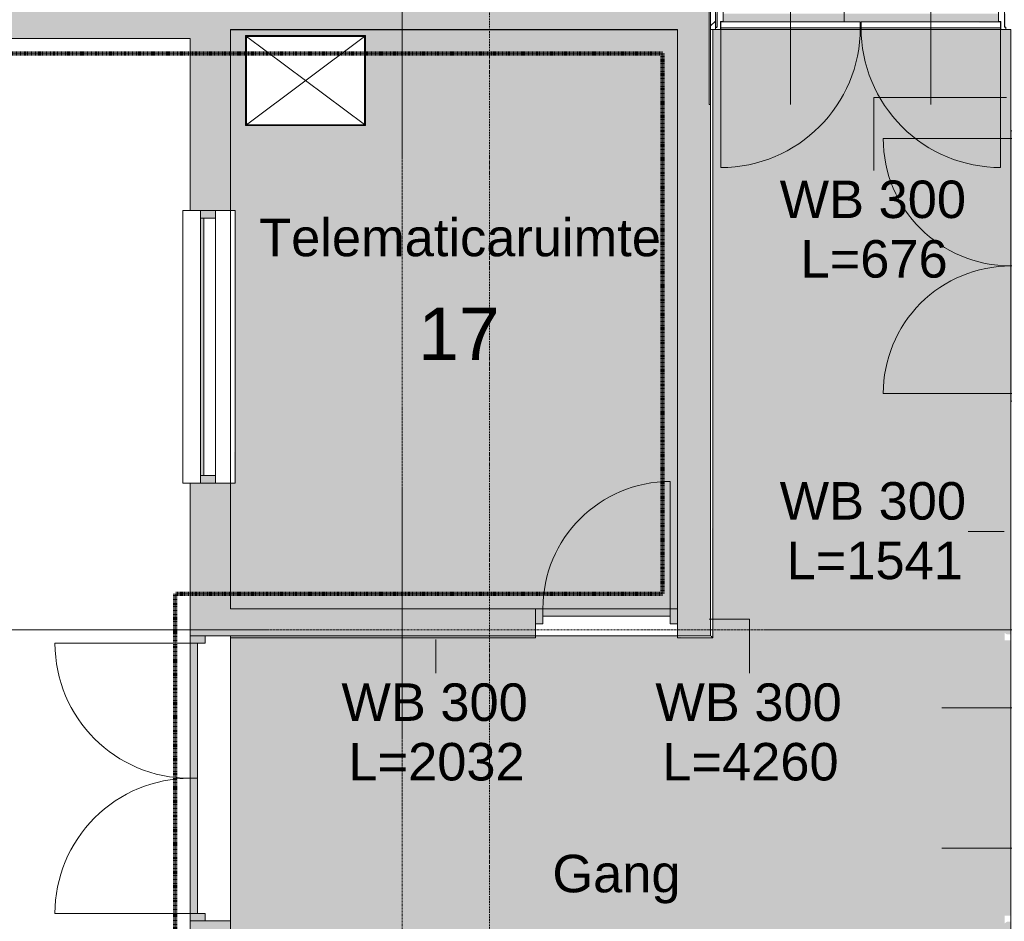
# Model space of a CAD drawing. Header units: millimetres. Extents: x 12177 to 91867, y 4659 to 113498.
# Tile 5 of 70: x 25869 to 32431, y 53188 to 59196. Entities that reach past the tile are written whole.
import ezdxf

# ---------------------------------------------------------------- set-up
doc = ezdxf.new("R2010")
doc.units = ezdxf.units.MM
for name, pattern in [('Afbreeklijn', [9, 5, -2, 0, -2]), ('ARC Grid Line', [22.225, 12.7, -3.175, 3.175, -3.175]), ('ARC Section Line', [17, 10, -3, 0, -1, 0, -3])]:
    doc.linetypes.add(name, pattern=pattern)
for name, color, linetype, lineweight in [('A--A2__Ruwbouw', 8, 'Continuous', 9), ('A--AR9__AlgVoorz', 1, 'Continuous', 9), ('A--L$01A__Algemeen', 7, 'Continuous', 9), ('A--L$07A__Stramien', 1, 'Continuous', 13), ('A--L21__Buitenwanden', 3, 'Continuous', 9), ('A--L22__Binnenwanden', 2, 'Continuous', 9), ('A--L23__Vloeren', 3, 'Continuous', 9), ('A--L34__BalustradesLeuningen', 1, 'Continuous', 9), ('A--L3__Afbouw', 2, 'Continuous', 9), ('A--LD21__DetailPenFijnHidden', 1, 'Continuous', 9), ('A--LD30__DetailPenMiddel', 3, 'Continuous', 9), ('A--LR9__AlgVoorz', 7, 'Continuous', 9), ('A--T$01A__Algemeen', 1, 'Continuous', 9), ('A--T34__BalustradesLeuningen', 1, 'Continuous', 13), ('A--TR9__AlgVoorz', 1, 'Continuous', 13)]:
    doc.layers.add(name, color=color, linetype=linetype, lineweight=lineweight)
doc.styles.add('Arial', font='arial.ttf', dxfattribs={"height": 350})
doc.styles.add('Arial_1', font='arial.ttf', dxfattribs={"height": 250})

# ---------------------------------------------------------------- blocks, each defined once
blk = doc.blocks.new('32_DO_WB_vo deur dubbel1 - vo 2-2130700-DO-Begane grond - Nieuwe situatie')
at = {"layer": 'A--L3__Afbouw'}
h = blk.add_hatch(color=9, dxfattribs=at)
h.paths.add_polyline_path([(-1240.2, 50), (-1240.2, -50), (-1190.2, -50), (-1190.2, 50)])
h.paths.add_polyline_path([(509.8, 50), (509.8, -50), (559.8, -50), (559.8, 50)])
for points in [[(-1190.2, 23.7), (-1190.2, 0), (-340.2, 0), (-340.2, 50), (-1190.2, 50)], [(-340.2, 50), (-340.2, 0), (509.8, 0), (509.8, 50), (-123.2, 50)]]:
    blk.add_hatch(color=9, dxfattribs=at).paths.add_polyline_path(points)
at = {"layer": 'A--L$01A__Algemeen'}
for p, q in [((-1190.2, 50), (-1190.2, 900)), ((509.8, 50), (509.8, 900))]:
    blk.add_line(p, q, dxfattribs=at)
for centre, start, end in [((-1190.2, 50), 360, 90), ((509.8, 50), 90, 180)]:
    blk.add_arc(centre, 850, start, end, dxfattribs=at)
at = {"layer": 'A--L3__Afbouw'}
for p, q in [((-1190.2, 50), (-1240.2, 50)), ((-1240.2, 50), (-1240.2, -50)), ((-340.2, 50), (-1190.2, 50)), ((-1190.2, 50), (-1190.2, 0)), ((-1190.2, -50), (-1190.2, 50)), ((-340.2, 0), (-340.2, 50)), ((509.8, 50), (-340.2, 50)), ((-340.2, 50), (-340.2, 0)), ((509.8, 0), (509.8, 50)), ((559.8, 50), (509.8, 50)), ((509.8, 50), (509.8, -50)), ((559.8, -50), (559.8, 50)), ((-1240.2, -50), (-1190.2, -50)), ((-1190.2, 0), (-340.2, 0)), ((-340.2, 0), (509.8, 0)), ((509.8, -50), (559.8, -50))]:
    blk.add_line(p, q, dxfattribs=at)
blk = doc.blocks.new('31_DO_WB_vo deur dubbel - vo-1920199-DO-Begane grond - Nieuwe situatie')
at = {"layer": 'A--L3__Afbouw'}
h = blk.add_hatch(color=9, dxfattribs=at)
h.paths.add_polyline_path([(-1315.2, 35), (-1265.2, 35), (-1265.2, 135), (-1315.2, 135), (-1315.2, 43.8)])
h.paths.add_polyline_path([(534.8, 135), (534.8, 35), (584.8, 35), (584.8, 135)])
for points in [[(-1265.2, 85), (-365.2, 85), (-365.2, 135), (-1265.2, 135)], [(-365.2, 85), (534.8, 85), (534.8, 135), (-365.2, 135)]]:
    blk.add_hatch(color=9, dxfattribs=at).paths.add_polyline_path(points)
at = {"layer": 'A--L$01A__Algemeen'}
for p, q in [((-1265.2, 135), (-1265.2, 1035)), ((534.8, 135), (534.8, 1035))]:
    blk.add_line(p, q, dxfattribs=at)
for centre, start, end in [((-1265.2, 135), 360, 90), ((534.8, 135), 90, 180)]:
    blk.add_arc(centre, 900, start, end, dxfattribs=at)
at = {"layer": 'A--L3__Afbouw'}
for p, q in [((-1265.2, 135), (-1315.2, 135)), ((-1315.2, 135), (-1315.2, 35)), ((-365.2, 135), (-1265.2, 135)), ((-1265.2, 135), (-1265.2, 85)), ((-1265.2, 35), (-1265.2, 135)), ((-365.2, 85), (-365.2, 135)), ((534.8, 135), (-365.2, 135)), ((-365.2, 135), (-365.2, 85)), ((534.8, 85), (534.8, 135)), ((584.8, 135), (534.8, 135)), ((534.8, 135), (534.8, 35)), ((584.8, 35), (584.8, 135)), ((-1265.2, 85), (-365.2, 85)), ((-365.2, 85), (534.8, 85)), ((-1315.2, 35), (-1265.2, 35)), ((534.8, 35), (584.8, 35))]:
    blk.add_line(p, q, dxfattribs=at)
blk = doc.blocks.new('32_DO_WB_vo deur enkel2 - vo 2-2338776-DO-Begane grond - Nieuwe situatie')
at = {"layer": 'A--L3__Afbouw'}
h = blk.add_hatch(color=9, dxfattribs=at)
h.paths.add_polyline_path([(-304, -10), (-304, 90), (-354, 90), (-354, -10)])
h.paths.add_polyline_path([(544, -10), (594, -10), (594, 90), (544, 90), (544, 40)])
blk.add_hatch(color=9, dxfattribs=at).paths.add_polyline_path([(544, 40), (544, 90), (-304, 90), (-304, 40)])
at = {"layer": 'A--L$01A__Algemeen'}
blk.add_line((544, 90), (544, 938), dxfattribs=at)
blk.add_arc((544, 90), 848, 90, 180, dxfattribs=at)
at = {"layer": 'A--L3__Afbouw'}
for p, q in [((-304, 90), (-354, 90)), ((-354, 90), (-354, -10)), ((544, 90), (-304, 90)), ((-304, 90), (-304, 40)), ((-304, -10), (-304, 90)), ((544, 40), (544, 90)), ((594, 90), (544, 90)), ((544, 90), (544, -10)), ((594, -10), (594, 90)), ((-304, 40), (544, 40)), ((-354, -10), (-304, -10)), ((544, -10), (594, -10))]:
    blk.add_line(p, q, dxfattribs=at)
blk = doc.blocks.new('31_WI_WB_fixed glass - Ontwerpraam-2070441-DO-Begane grond - Nieuwe situatie')
at = {"layer": 'A--L3__Afbouw'}
h = blk.add_hatch(color=9, dxfattribs=at)
h.paths.add_polyline_path([(-907.7, 41.2), (-907.7, -35), (-857.7, -30), (-857.7, 65), (-907.7, 65), (-907.7, 43.8)])
h.paths.add_polyline_path([(857.7, 44), (857.7, -35), (907.7, -30), (907.7, 65), (857.7, 65)])
blk.add_hatch(color=9, dxfattribs=at).paths.add_polyline_path([(-857.7, 44), (857.7, 44), (857.7, 65), (-857.7, 65)])
for p, q in [((907.7, 182.6), (-907.7, 182.6)), ((-907.7, 182.6), (-907.7, 178.9)), ((-907.7, 135), (-907.7, 178.9)), ((907.7, 178.9), (907.7, 182.6)), ((907.7, 178.9), (907.7, 135)), ((-857.7, 65), (-907.7, 65)), ((-907.7, 65), (-907.7, -35)), ((-857.7, -35), (-857.7, 65)), ((857.7, 65), (-857.7, 65)), ((-857.7, 65), (-857.7, 44)), ((-857.7, 44), (857.7, 44)), ((857.7, 65), (857.7, -35)), ((907.7, 65), (857.7, 65)), ((857.7, 44), (857.7, 65)), ((907.7, -35), (907.7, 65)), ((-907.7, -35), (-857.7, -35)), ((-857.7, -35), (857.7, -35)), ((857.7, -35), (907.7, -35)), ((-907.7, -165), (-907.7, -135)), ((907.7, -165), (-907.7, -165)), ((907.7, -135), (907.7, -165))]:
    blk.add_line(p, q, dxfattribs=at)
blk = doc.blocks.new('33_GM_FB_Hatch - maatwerk-2234270-DO-Begane grond - Nieuwe situatie')
at = {"layer": 'A--LD21__DetailPenFijnHidden'}
for p, q in [((-298, 398), (-298, -398)), ((298, 398), (-298, 398)), ((-296, -396), (-296, 396)), ((-296, 396), (296, 396)), ((-295.5, 395.5), (-295.5, -395.5)), ((-295.5, 395.5), (295.5, 395.5)), ((-294, 394), (294, -394)), ((-290, 390), (-294, 394)), ((-294, 394), (-294, -394)), ((294, 394), (-294, 394)), ((294, 394), (290, 390)), ((294, -394), (294, 394)), ((295.5, -395.5), (295.5, 395.5)), ((296, 396), (296, -396)), ((298, -398), (298, 398)), ((-294, -394), (292, 392)), ((-290, -390), (-294, -394)), ((290, -390), (294, -394)), ((-298, -398), (298, -398)), ((296, -396), (-296, -396)), ((-295.5, -395.5), (295.5, -395.5)), ((-294, -394), (294, -394))]:
    blk.add_line(p, q, dxfattribs=at)
for points, knots in [([(-288, 388), (-288.2, 388.2), (-288.4, 388.4), (-288.7, 388.7), (-289, 389), (-289.2, 389.2), (-289.4, 389.4), (-289.5, 389.5), (-289.7, 389.7), (-289.9, 389.9), (-290, 390), (-290, 390)], [0, 0, 0, 0, 0.166667, 0.25, 0.333333, 0.416667, 0.5, 0.583333, 0.666667, 0.833333, 1, 1, 1, 1]), ([(290, 390), (290, 390), (289.9, 389.9), (289.7, 389.7), (289.5, 389.5), (289.4, 389.4), (289.2, 389.2), (289, 389), (288.7, 388.7), (288.4, 388.4), (288.2, 388.2), (288, 388)], [-1, -1, -1, -1, -0.833333, -0.666667, -0.583333, -0.5, -0.416667, -0.333333, -0.25, -0.166667, 0, 0, 0, 0]), ([(-288, -388), (-288.2, -388.2), (-288.4, -388.4), (-288.7, -388.7), (-289, -389), (-289.2, -389.2), (-289.4, -389.4), (-289.5, -389.5), (-289.7, -389.7), (-289.9, -389.9), (-290, -390), (-290, -390)], [0, 0, 0, 0, 0.166667, 0.25, 0.333333, 0.416667, 0.5, 0.583333, 0.666667, 0.833333, 1, 1, 1, 1]), ([(288, -388), (288.2, -388.2), (288.4, -388.4), (288.7, -388.7), (289, -389), (289.2, -389.2), (289.4, -389.4), (289.5, -389.5), (289.7, -389.7), (289.9, -389.9), (290, -390), (290, -390)], [0, 0, 0, 0, 0.166667, 0.25, 0.333333, 0.416667, 0.5, 0.583333, 0.666667, 0.833333, 1, 1, 1, 1])]:
    blk.add_open_spline(points, degree=3, knots=knots, dxfattribs=at)
blk = doc.blocks.new('Railing - Railing-2437930-DO-Begane grond - Nieuwe situatie')
at = {"layer": 'A--L34__BalustradesLeuningen'}
for p, q in [((27274.3, 55091.4), (27274.3, 55088.4)), ((27274.3, 55088.4), (27274.3, 55091.4)), ((27274.3, 55088.4), (27274.3, 55076.4)), ((27274.3, 55088.4), (27274.3, 55076.4)), ((27274.3, 55076.4), (29306.3, 55076.4)), ((29306.3, 55091.4), (29306.3, 55088.4)), ((29306.3, 55088.4), (29306.3, 55091.4)), ((29306.3, 55076.4), (29306.3, 55088.4)), ((29306.3, 55076.4), (29306.3, 55088.4))]:
    blk.add_line(p, q, dxfattribs=at)
blk = doc.blocks.new('Railing - Railing-2438013-DO-Begane grond - Nieuwe situatie')
at = {"layer": 'A--L34__BalustradesLeuningen'}
for p, q in [((30474.3, 59131.4), (30474.3, 58631.4)), ((30489.3, 55076.4), (30489.3, 59131.4)), ((30254.2, 55088.4), (30254.2, 55091.4)), ((30254.2, 55088.4), (30254.2, 55076.4)), ((30254.2, 55076.9), (30254.2, 55076.4)), ((30254.2, 55076.4), (30489.3, 55076.4))]:
    blk.add_line(p, q, dxfattribs=at)
blk.add_open_spline([(30489.3, 55076.4), (30489.3, 55076.4), (30489.1, 55076.7), (30488.4, 55077.3), (30487.7, 55078), (30487, 55078.7), (30486.3, 55079.4), (30485.6, 55080.1), (30484.6, 55081.1), (30483.5, 55082.2), (30482.6, 55083.1), (30481.6, 55084.1), (30479.9, 55085.8), (30478.4, 55087.4), (30477.3, 55088.4)], degree=3, knots=[0, 0, 0, 0, 0.166667, 0.25, 0.333333, 0.416667, 0.458333, 0.5, 0.583333, 0.666667, 0.708333, 0.75, 0.833333, 1, 1, 1, 1], dxfattribs=at)
blk = doc.blocks.new('N_frame_border_rebate_single_brickmold_2sided - jamb_border-2542699-DO-Begane grond - Nieuwe situatie')
at = {"layer": 'A--L$01A__Algemeen', "lineweight": 15}
for p, q in [((0, 0), (-33, 0)), ((-33, 0), (-33, -52)), ((0, -15), (0, 0)), ((-33, -52), (-50, -52)), ((-50, -52), (-50, -140)), ((-10, -125), (-10, -15)), ((-10, -15), (0, -15)), ((0, -125), (-10, -125)), ((0, -140), (0, -125)), ((-50, -140), (0, -140))]:
    blk.add_line(p, q, dxfattribs=at)
blk = doc.blocks.new('N_frame_border_rebate_single_brickmold_2sided - jamb_border-2542700-DO-Begane grond - Nieuwe situatie')
at = {"layer": 'A--L$01A__Algemeen', "lineweight": 15}
for p, q in [((0, 140), (-50, 140)), ((-50, 140), (-50, 52)), ((0, 125), (0, 140)), ((-10, 15), (-10, 125)), ((-10, 125), (0, 125)), ((-50, 52), (-33, 52)), ((-33, 52), (-33, 0)), ((-33, 0), (0, 0)), ((0, 15), (-10, 15)), ((0, 0), (0, 15))]:
    blk.add_line(p, q, dxfattribs=at)
blk = doc.blocks.new('N_door_leaf_single_generic - N_door_leaf_single_generic-2661229-DO-Begane grond - Nieuwe situatie')
at = {"layer": 'A--L3__Afbouw', "lineweight": 15}
for p, q in [((-465, 40), (-465, 0)), ((465, 40), (-465, 40)), ((-465, 0), (465, 0)), ((465, 0), (465, 40))]:
    blk.add_line(p, q, dxfattribs=at)
blk = doc.blocks.new('N_door_leaf_single_generic - N_door_leaf_single_generic-2661249-DO-Begane grond - Nieuwe situatie')
at = {"layer": 'A--L3__Afbouw', "lineweight": 15}
for p, q in [((-465, 40), (-465, 0)), ((465, 40), (-465, 40)), ((-465, 0), (465, 0)), ((465, 0), (465, 40))]:
    blk.add_line(p, q, dxfattribs=at)
blk = doc.blocks.new('N_operation - N_operation-2661239-DO-Begane grond - Nieuwe situatie')
at = {"layer": 'A--L$01A__Algemeen'}
blk.add_line((-465, 20), (-465, 950), dxfattribs=at)
blk.add_arc((-465, 20), 930, 360, 90, dxfattribs=at)
blk = doc.blocks.new('N_operation - N_operation-2661259-DO-Begane grond - Nieuwe situatie')
at = {"layer": 'A--L$01A__Algemeen'}
blk.add_line((465, 20), (465, 950), dxfattribs=at)
blk.add_arc((465, 20), 930, 90, 180, dxfattribs=at)

msp = doc.modelspace()

# ---------------------------------------------------------------- hatches: boundary and pattern name
at = {"layer": 'A--A2__Ruwbouw'}
h = msp.add_hatch(color=9, dxfattribs=at)
h.paths.add_polyline_path([(24530.2, 59071.4), (27064.3, 59071.4), (27064.3, 59341.4), (24530.2, 59341.4), (24530.2, 59141.4)])
h.paths.add_polyline_path([(22032.3, 59071.4), (23190.3, 59071.4), (23190.3, 59341.4), (22452.3, 59341.4), (22452.3, 59332.4), (22352.3, 59332.4), (22352.3, 59341.4), (22032.3, 59341.4), (22032.3, 59168.4)])
for points in [[(27830.6, 59131.4), (30464.3, 59131.4), (30464.3, 59341.4), (27064.3, 59341.4), (27064.3, 59131.4), (27597.1, 59131.4)], [(30464.3, 55091.4), (30474.3, 55091.4), (30474.3, 58631.4), (30464.3, 58631.4), (30464.3, 59131.4), (30254.3, 59131.4), (30254.3, 55091.4)], [(28607.2, 55091.4), (29306.3, 55091.4), (29306.3, 55271.4), (27274.3, 55271.4), (27274.3, 55091.4), (27363.6, 55091.4)]]:
    msp.add_hatch(color=9, dxfattribs=at).paths.add_polyline_path(points)
h = msp.add_hatch(dxfattribs=at)
h.set_pattern_fill('FP_5', color=256, angle=45, style=0, pattern_type=2)
h.set_pattern_definition([(45, (0, 0), (-84.85281, 84.85281), [])])
h.paths.add_polyline_path([(32441.8, 59131.4), (32464.3, 59131.4), (32464.3, 59341.4), (32441.8, 59341.4), (32441.8, 59145.4)])
h.paths.add_polyline_path([(30477.3, 59131.4), (30506.8, 59131.4), (30506.8, 59341.4), (30474.3, 59341.4), (30474.3, 59131.4)])
h = msp.add_hatch(color=9, dxfattribs=at)
h.paths.add_polyline_path([(27169.3, 44261.4), (27274.3, 44261.4), (27274.3, 48631.7), (27004.3, 48631.7), (27004.3, 44261.4)])
h.paths.add_polyline_path([(27274.3, 49449.4), (27274.3, 49835.5), (27004.3, 49835.5), (27004.3, 49449.4), (27174.3, 49449.4)])
h.paths.add_polyline_path([(27104.3, 50653.2), (27274.3, 50653.2), (27274.3, 51250.8), (27004.3, 51250.8), (27004.3, 50653.2), (27098.1, 50653.2)])
h.paths.add_polyline_path([(27098.1, 53050.8), (27274.3, 53050.8), (27274.3, 53191.4), (27004.3, 53191.4), (27004.3, 53050.8), (27095.4, 53050.8)])
h.paths.add_polyline_path([(27169.3, 55091.4), (27274.3, 55091.4), (27274.3, 56108.4), (27004.3, 56108.4), (27004.3, 55091.4)])
h.paths.add_polyline_path([(27169.3, 57923.9), (27274.3, 57923.9), (27274.3, 59131.4), (27064.3, 59131.4), (27064.3, 59071.4), (27004.3, 59071.4), (27004.3, 57923.9), (27074.3, 57923.9)])
at = {"layer": 'A--AR9__AlgVoorz'}
h = msp.add_hatch(color=7, dxfattribs=at)
h.paths.add_polyline_path([(30506.8, 59131.4), (30516.8, 59146.4), (30516.8, 59236.4), (30506.8, 59236.4), (30506.8, 59145.4)])
h.paths.add_polyline_path([(27274.3, 49702.4), (29022.2, 49702.4), (29035.2, 49712.4), (29042.9, 49702.4), (31399, 49708.6), (31399, 49717.4), (32459.3, 49717.4), (32465.2, 53121.4), (32474.3, 53121.4), (32474.3, 53185.4), (32449.3, 53185.4), (32434.3, 53175.4), (32434.3, 53225.4), (32474.3, 53225.4), (32474.3, 55060.4), (32434.3, 55060.4), (32434.3, 55110.4), (32449.3, 55100.4), (32474.3, 55100.4), (32474.3, 59131.4), (32408.8, 59131.4), (32406.8, 59183.4), (32391.8, 59183.4), (32391.8, 59236.4), (30556.8, 59236.4), (30556.8, 59183.4), (30539.8, 59183.4), (30539.8, 59131.4), (30489.3, 59131.4), (30483.3, 55076.9), (30254.2, 55082.4), (30254.2, 55091.4), (27274.3, 55091.4), (27274.3, 53050.8), (27304.3, 53050.8), (27304.3, 51250.8), (27274.3, 51250.8), (27274.3, 50653.2), (27304.3, 50653.2), (27304.3, 49835.5), (27274.3, 49835.5), (27274.3, 49811.6)])
h.paths.add_polyline_path([(28607.2, 51054.1), (28607.2, 51254.1), (28807.2, 51254.1), (28807.2, 51054.1), (28764.6, 51054.1)])
h.paths.add_polyline_path([(32441.8, 59131.4), (32441.8, 59236.4), (32431.8, 59236.4), (32432.4, 59145.4)])
h.paths.add_polyline_path([(32033.6, 59141.4), (31476.8, 59145.4), (31476.8, 59181.4), (32406.8, 59177.1), (32406.8, 59141.4)])
h.paths.add_polyline_path([(31099.6, 59141.4), (30541.8, 59146.4), (30541.8, 59181.4), (31471.8, 59181.4), (31471.8, 59141.4), (31363.8, 59141.4)])
h = msp.add_hatch(color=7, dxfattribs=at)
h.paths.add_polyline_path([(29231.6, 55271.4), (30254.3, 55271.4), (30254.3, 59131.4), (27274.3, 59129.4), (27274.3, 57923.9), (27304.3, 57923.9), (27300.3, 56108.4), (27274.3, 56108.4), (27274.3, 55271.4), (27363.6, 55271.4)])
h.paths.add_polyline_path([(28174.3, 58490.4), (27374.3, 58490.4), (27374.3, 59090.4), (28174.3, 59089.1), (28174.3, 58625.3)])

# ---------------------------------------------------------------- linework, layer by layer
at = {"layer": 'A--L$01A__Algemeen', "linetype": 'ARC Section Line', "lineweight": 13}
msp.add_line((29001.3, 42270.2), (29001.3, 91288.9), dxfattribs=at)
at = {"layer": 'A--L$07A__Stramien', "linetype": 'ARC Grid Line'}
for p, q in [((28417.3, 95686.5), (28417.3, 39742)), ((62423, 55130.4), (17266.9, 55130.4))]:
    msp.add_line(p, q, dxfattribs=at)
at = {"layer": 'A--L21__Buitenwanden', "lineweight": 15}
for p, q in [((27274.3, 57923.9), (27274.3, 59131.4)), ((24530.2, 59071.4), (27004.3, 59071.4)), ((27004.3, 59071.4), (27004.3, 57923.9)), ((27004.3, 57923.9), (27074.3, 57923.9)), ((27174.3, 57923.9), (27274.3, 57923.9)), ((27074.3, 56108.4), (27004.3, 56108.4)), ((27004.3, 56108.4), (27004.3, 55091.4)), ((27274.3, 56108.4), (27174.3, 56108.4)), ((27274.3, 55271.4), (27274.3, 56108.4)), ((27004.3, 55091.4), (27274.3, 55091.4)), ((27274.3, 53191.4), (27004.3, 53191.4)), ((27004.3, 53191.4), (27004.3, 53050.8)), ((27274.3, 53050.8), (27274.3, 53191.4))]:
    msp.add_line(p, q, dxfattribs=at)
at = {"layer": 'A--L21__Buitenwanden'}
msp.add_line((27274.3, 55091.4), (27274.3, 53191.4), dxfattribs=at)
at = {"layer": 'A--L22__Binnenwanden'}
for p, q in [((30464.3, 58631.4), (30464.3, 59341.4)), ((30474.3, 58631.4), (30464.3, 58631.4)), ((30254.2, 55091.4), (29306.3, 55091.4))]:
    msp.add_line(p, q, dxfattribs=at)
at = {"layer": 'A--L22__Binnenwanden', "lineweight": 15}
for p, q in [((30474.3, 59341.4), (30474.3, 55091.4)), ((30506.8, 59131.4), (30506.8, 59341.4)), ((27274.3, 59131.4), (30254.3, 59131.4)), ((30254.3, 59131.4), (30254.3, 55091.4)), ((30474.3, 59131.4), (30506.8, 59131.4)), ((29306.3, 55271.4), (27274.3, 55271.4)), ((29306.3, 55091.4), (29306.3, 55271.4)), ((27274.3, 55091.4), (29306.3, 55091.4)), ((30254.3, 55091.4), (30474.3, 55091.4))]:
    msp.add_line(p, q, dxfattribs=at)
at = {"layer": 'A--L23__Vloeren'}
for p, q in [((31363.8, 59181.4), (31363.8, 59341.4)), ((30254.3, 59129.4), (27274.3, 59129.4)), ((30506.8, 59145.4), (30516.1, 59145.4)), ((32408.8, 59131.4), (30539.8, 59131.4)), ((27374.3, 58490.4), (27374.3, 59090.4)), ((27374.3, 59090.4), (28174.3, 59090.4)), ((28174.3, 59090.4), (28174.3, 58490.4)), ((28174.3, 58490.4), (27374.3, 58490.4))]:
    msp.add_line(p, q, dxfattribs=at)
at = {"layer": 'A--LD30__DetailPenMiddel', "linetype": 'Afbreeklijn', "lineweight": 100}
for p, q in [((30154.3, 58971.4), (21932.3, 58971.4)), ((30154.3, 58971.4), (30154.3, 55371.4)), ((26904.3, 55371.4), (26904.3, 43891.4)), ((30154.3, 55371.4), (26904.3, 55371.4))]:
    msp.add_line(p, q, dxfattribs=at)
at = {"layer": 'A--LR9__AlgVoorz', "flags": 128}
for points in [[(27274.3, 55271.4), (30254.3, 55271.4), (30254.3, 59129.8), (30254.3, 59131.4), (27274.3, 59131.4), (27274.3, 59069.8)], [(32474.3, 49702.4), (32474.3, 53121.4), (32474.3, 55219.4), (32474.3, 59131.4), (30474.3, 59131.4), (30474.3, 55091.4), (27274.3, 55091.4), (27274.3, 49702.4), (30040.9, 49702.4), (30189.3, 49702.4)]]:
    msp.add_lwpolyline(points, close=True, dxfattribs=at)
at = {"layer": 'A--T$01A__Algemeen', "lineweight": 13}
for p, q in [((31006.8, 59691.4), (31006.8, 58631.4)), ((31941.8, 59691.4), (31941.8, 58631.4)), ((32014.3, 54610.4), (33074.3, 54610.4)), ((32014.3, 53675.4), (33074.3, 53675.4))]:
    msp.add_line(p, q, dxfattribs=at)
at = {"layer": 'A--T34__BalustradesLeuningen'}
for p, q in [((31562.7, 58678.2), (31562.7, 58192.1)), ((32445.6, 58678.2), (31562.7, 58678.2)), ((32430.5, 55785.6), (32191.2, 55785.6)), ((30465.2, 55200.8), (30734.3, 55200.8)), ((30734.3, 55200.8), (30734.3, 54841.3)), ((28641.9, 55065.8), (28641.9, 54841.3))]:
    msp.add_line(p, q, dxfattribs=at)

# ---------------------------------------------------------------- block references
at = {"layer": 'A--L$01A__Algemeen', "rotation": 180}
for name, p in [('N_frame_border_rebate_single_brickmold_2sided - jamb_border-2542699-DO-Begane grond - Nieuwe situatie', (30506.8, 59131.4)), ('N_operation - N_operation-2661259-DO-Begane grond - Nieuwe situatie', (31006.8, 59161.4)), ('N_operation - N_operation-2661239-DO-Begane grond - Nieuwe situatie', (31941.8, 59161.4))]:
    msp.add_blockref(name, p, dxfattribs=at)
at = {"layer": 'A--L$01A__Algemeen'}
msp.add_blockref('N_frame_border_rebate_single_brickmold_2sided - jamb_border-2542700-DO-Begane grond - Nieuwe situatie', (32441.8, 59131.4), dxfattribs=at)
at = {"layer": 'A--L34__BalustradesLeuningen'}
for name in ['Railing - Railing-2438013-DO-Begane grond - Nieuwe situatie', 'Railing - Railing-2437930-DO-Begane grond - Nieuwe situatie']:
    msp.add_blockref(name, (0, 0), dxfattribs=at)
at = {"layer": 'A--L3__Afbouw'}
for name, p, rotation in [('N_door_leaf_single_generic - N_door_leaf_single_generic-2661249-DO-Begane grond - Nieuwe situatie', (31006.8, 59181.4), 180), ('N_door_leaf_single_generic - N_door_leaf_single_generic-2661229-DO-Begane grond - Nieuwe situatie', (31941.8, 59181.4), 180), ('32_DO_WB_vo deur dubbel1 - vo 2-2130700-DO-Begane grond - Nieuwe situatie', (32524.3, 57895.6), 89.99999999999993), ('31_WI_WB_fixed glass - Ontwerpraam-2070441-DO-Begane grond - Nieuwe situatie', (27139.3, 57016.2), 89.9999999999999), ('31_DO_WB_vo deur dubbel - vo-1920199-DO-Begane grond - Nieuwe situatie', (27139.3, 54506.6), 89.9999999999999)]:
    msp.add_blockref(name, p, dxfattribs=dict(at, rotation=rotation))
msp.add_blockref('32_DO_WB_vo deur enkel2 - vo 2-2338776-DO-Begane grond - Nieuwe situatie', (29660.3, 55181.4), dxfattribs=at)
at = {"layer": 'A--LD21__DetailPenFijnHidden', "rotation": 270.0000000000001}
msp.add_blockref('33_GM_FB_Hatch - maatwerk-2234270-DO-Begane grond - Nieuwe situatie', (27774.3, 58790.4), dxfattribs=at)

# ---------------------------------------------------------------- texts
at = {"layer": 'A--T34__BalustradesLeuningen', "char_height": 250, "attachment_point": 1, "style": 'Arial_1'}
for s, insert, width in [('WB 300', (30934.2, 58124.6), 1515.189), ('L=676', (31073.1, 57727.7), 1178.481), ('WB 300', (30934.2, 56115.1), 1515.189), ('L=1541', (30980.5, 55718.3), 1410.97), ('WB 300', (28013.4, 54773.8), 1515.189), ('WB 300', (30105.8, 54773.8), 1515.189), ('L=2032', (28059.7, 54376.9), 1410.97), ('L=4260', (30152.1, 54376.9), 1410.97)]:
    msp.add_mtext(s, dxfattribs=dict(at, insert=insert, width=width))
at = {"layer": 'A--TR9__AlgVoorz', "attachment_point": 1}
for s, insert, char_height, width, style in [('Telematicaruimte', (27465, 57870.2), 250, 3238.817, 'Arial_1'), ('17', (28525.4, 57278.5), 350, 673.417, 'Arial'), ('Gang', (29419.4, 53631.6), 250, 1026.16, 'Arial_1')]:
    msp.add_mtext(s, dxfattribs=dict(at, insert=insert, char_height=char_height, width=width, style=style))

doc.saveas('drawing.dxf')
